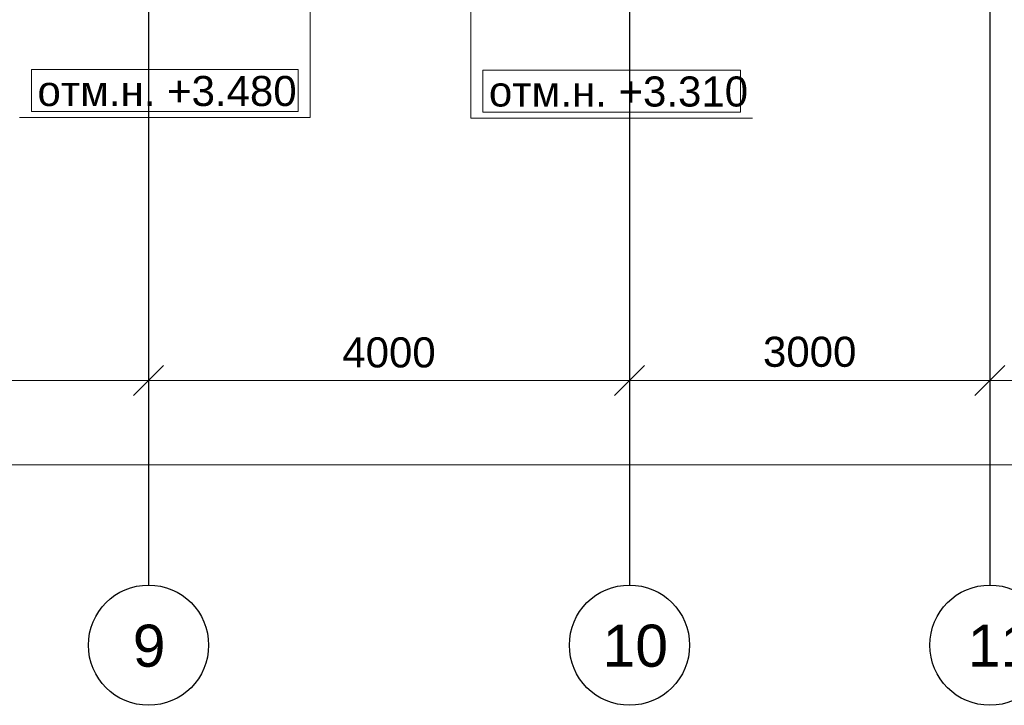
# Model space of a CAD drawing. Header units: millimetres. Extents: x -7161 to 110053, y -144197 to 45021.
# Tile 19 of 34: x 47275 to 55466, y -8612 to -2912. Entities that reach past the tile are written whole.
import ezdxf

# ---------------------------------------------------------------- set-up
doc = ezdxf.new("R2010")
doc.units = ezdxf.units.MM
doc.layers.add('Обмерные чертежи _09_02_2026_ 1 эт_dwg', color=8, linetype='Continuous', lineweight=9)
doc.layers.add('Оси', color=7, linetype='Continuous', lineweight=9)
doc.styles.add('Arial', font='arial.ttf', dxfattribs={"height": 250})
doc.styles.add('Arial_1', font='arial.ttf', dxfattribs={"height": 350})

# ---------------------------------------------------------------- blocks, each defined once
blk = doc.blocks.new('Обмерные чертежи _09_02_2026_ 1 эт_dwg__Oblique-2036288-Cхема демонтажа сборных ребристых плит перекрытия 1 этажа в осях _Г-Ж_1-3 и Г-Ж_10-12_')
at = {"layer": 'Оси'}
blk.add_line((-0.5, -0.5), (0.5, 0.5), dxfattribs=at)
blk = doc.blocks.new('Обмерные чертежи _09_02_2026_ 1 эт_dwg_ось сокольники-2036289-Cхема демонтажа сборных ребристых плит перекрытия 1 этажа в осях _Г-Ж_1-3 и Г-Ж_10-12_')
at = {"layer": 'Оси'}
for p, q in [((-462618.1, 37824.4), (-458817.2, 37824.4)), ((-459217.2, 37824.4), (-454816.1, 37824.4)), ((-455216.1, 37824.4), (-451817.7, 37824.4)), ((-452217.7, 37824.4), (-445319.6, 37824.4)), ((-507564, 37124.4), (-445319.6, 37124.4))]:
    blk.add_line(p, q, dxfattribs=at)
at = {"layer": 'Оси', "color": 250, "lineweight": 30, "flags": 128}
for points in [[(-459017.2, 84678), (-459017.2, 80156.6), (-459017.2, 63892), (-459017.2, 56540.4), (-459017.2, 51884.2), (-459017.2, 45174.3), (-459017.2, 43179.1), (-459017.2, 36624.4), (-459017.2, 36124.4)], [(-455016.1, 84678), (-455016.1, 80156.6), (-455016.1, 63892), (-455016.1, 56540.4), (-455016.1, 51884.2), (-455016.1, 45174.3), (-455016.1, 43179.1), (-455016.1, 36624.4), (-455016.1, 36124.4)], [(-452017.7, 84678), (-452017.7, 80156.6), (-452017.7, 63892), (-452017.7, 56540.4), (-452017.7, 51884.2), (-452017.7, 45174.3), (-452017.7, 43179.1), (-452017.7, 36624.4), (-452017.7, 36124.4)]]:
    blk.add_lwpolyline(points, dxfattribs=at)
at = {"layer": 'Оси', "flags": 128}
for points in [[(-459017.2, 38024.4), (-459017.2, 36686.9)], [(-455016.1, 38024.4), (-455016.1, 36686.9)], [(-452017.7, 38024.4), (-452017.7, 36686.9)]]:
    blk.add_lwpolyline(points, close=True, dxfattribs=at)
at = {"layer": 'Оси', "color": 250, "lineweight": 30}
for centre in [(-459017.2, 35624.4), (-455016.1, 35624.4), (-452017.7, 35624.4)]:
    blk.add_circle(centre, 500, dxfattribs=at)
at = {"xscale": 250, "yscale": 250, "zscale": 250}
for p in [(-459017.2, 37824.4), (-455016.1, 37824.4), (-452017.7, 37824.4)]:
    blk.add_blockref('Обмерные чертежи _09_02_2026_ 1 эт_dwg__Oblique-2036288-Cхема демонтажа сборных ребристых плит перекрытия 1 этажа в осях _Г-Ж_1-3 и Г-Ж_10-12_', p, dxfattribs=at)
at = {"xscale": 250, "yscale": 250, "zscale": 250, "rotation": 180}
for p in [(-459017.2, 37824.4), (-455016.1, 37824.4), (-452017.7, 37824.4)]:
    blk.add_blockref('Обмерные чертежи _09_02_2026_ 1 эт_dwg__Oblique-2036288-Cхема демонтажа сборных ребристых плит перекрытия 1 этажа в осях _Г-Ж_1-3 и Г-Ж_10-12_', p, dxfattribs=at)
at = {"layer": 'Оси', "lineweight": 30, "line_spacing_factor": 0.941778}
for s, insert, char_height, width, attachment_point, style in [('4000', (-457016.7, 38183.6), 250, 930.438, 2, 'Arial'), ('3000', (-453516.9, 38188.8), 250, 930.438, 2, 'Arial'), ('\\fArial|b0|i0|c204|p34|;9', (-459148.4, 35795.1), 350, 325.653, 1, 'Arial_1'), ('10', (-455239.3, 35795.1), 350, 651.306, 1, 'Arial_1'), ('11', (-452201.5, 35795.1), 350, 651.306, 1, 'Arial_1')]:
    blk.add_mtext(s, dxfattribs=dict(at, insert=insert, char_height=char_height, width=width, attachment_point=attachment_point, style=style))
blk = doc.blocks.new('Обмерные чертежи _09_02_2026_ 1 эт_dwg-2034936-Cхема демонтажа сборных ребристых плит перекрытия 1 этажа в осях _Г-Ж_1-3 и Г-Ж_10-12_')
at = {"lineweight": 9, "flags": 128}
for points in [[(-847827.7, -128515.3), (-846967.4, -129375.6), (-846967.4, -141495.5), (-844623.6, -141495.5)], [(-848802.8, -129681.1), (-848304.1, -130179.9), (-848304.1, -141491.1), (-850722.8, -141491.1)]]:
    blk.add_lwpolyline(points, dxfattribs=at)
for points in [[(-850622.8, -141441.1), (-848404.1, -141441.1), (-848404.1, -141091.1), (-850622.8, -141091.1)], [(-846867.4, -141445.5), (-844723.6, -141445.5), (-844723.6, -141095.5), (-846867.4, -141095.5)]]:
    blk.add_lwpolyline(points, close=True, dxfattribs=at)
blk.add_blockref('Обмерные чертежи _09_02_2026_ 1 эт_dwg_ось сокольники-2036289-Cхема демонтажа сборных ребристых плит перекрытия 1 этажа в осях _Г-Ж_1-3 и Г-Ж_10-12_', (-390631.8, -181501.2))
at = {"lineweight": 9, "char_height": 250, "width": 2577.068, "attachment_point": 1, "line_spacing_factor": 0.941778, "style": 'Arial'}
for s, insert in [('отм.н. +3.480', (-850572.8, -141144.2)), ('отм.н. +3.310', (-846817.4, -141148.5))]:
    blk.add_mtext(s, dxfattribs=dict(at, insert=insert))

msp = doc.modelspace()

# ---------------------------------------------------------------- block references
at = {"layer": 'Обмерные чертежи _09_02_2026_ 1 эт_dwg', "color": 7}
msp.add_blockref('Обмерные чертежи _09_02_2026_ 1 эт_dwg-2034936-Cхема демонтажа сборных ребристых плит перекрытия 1 этажа в осях _Г-Ж_1-3 и Г-Ж_10-12_', (897995.8, 137764.9), dxfattribs=at)

doc.saveas('drawing.dxf')
